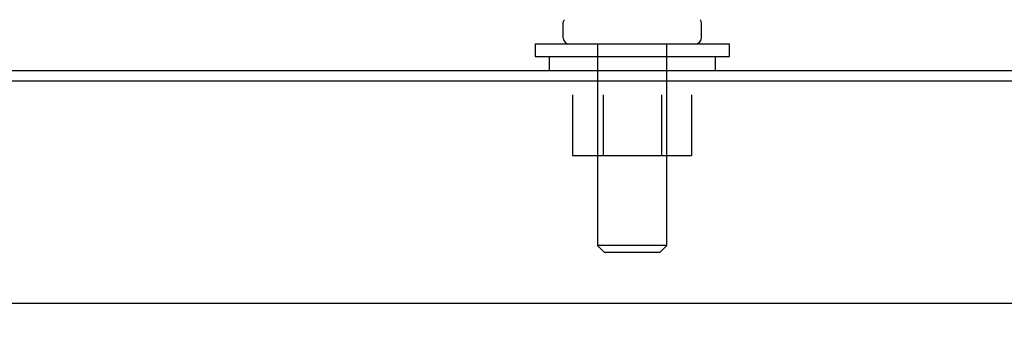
# Model space of a CAD drawing. Header units: inches. Extents: x 2 to 538, y -2 to 358.
# Tile 30 of 43: x 264.21 to 273.08, y 220.18 to 223.11. Entities that reach past the tile are written whole.
import ezdxf
from ezdxf.enums import TextEntityAlignment as Align
from ezdxf.lldxf.tags import DXFTag

# ---------------------------------------------------------------- set-up
doc = ezdxf.new("R2010")
doc.units = ezdxf.units.IN
doc.header["$MEASUREMENT"] = 0
for name, color, linetype in [('COM50677-1', 7, 'Continuous'), ('COM70110-4', 7, 'Continuous'), ('COM71189-4', 7, 'Continuous'), ('Default', 7, 'Continuous'), ('NTS18024', 7, 'Continuous'), ('SCS86414', 7, 'Continuous'), ('WAF25377', 7, 'Continuous'), ('WAM254785', 7, 'Continuous')]:
    doc.layers.add(name, color=color, linetype=linetype)
doc.styles.add('SEACAD_Times_New_Roman', font='times.ttf')
tags = doc.linetypes.add('HIDDEN2', pattern=[0.1875, 0.125, -0.0625]).pattern_tags.tags
tags[6:7] = [DXFTag(74, 4), DXFTag(75, 0), DXFTag(340, '0'), DXFTag(46, 0.0), DXFTag(50, 0.0), DXFTag(44, 0.0), DXFTag(45, 0.0)]
tags[4:5] = [DXFTag(74, 4), DXFTag(75, 0), DXFTag(340, '0'), DXFTag(46, 0.0), DXFTag(50, 0.0), DXFTag(44, 0.0), DXFTag(45, 0.0)]
doc.dimstyles.new('HAMMOND_(STH_-_540x360)', dxfattribs={"dimtxt": 2, "dimasz": 2.5, "dimexe": 1, "dimexo": 1, "dimgap": 0.5, "dimtad": 0, "dimtih": 1, "dimtoh": 1, "dimzin": 0, "dimdsep": 46, "dimtxsty": 'SEACAD_Times_New_Roman', "dimblk1": '_SE_FILLED', "dimblk2": '_SE_FILLED', "dimsah": 1, "dimcen": 1, "dimadec": 0, "dimazin": 0, "dimtfac": 0.8, "dimtofl": 0, "dimtmove": 0, "dimatfit": 3, "dimfxl": 0, "dimtolj": 1, "dimtzin": 0, "dimarcsym": 0})

# ---------------------------------------------------------------- blocks, each defined once
blk = doc.blocks.new('SE2')
at = {"layer": 'COM50677-1', "color": 7, "linetype": 'HIDDEN2'}
blk.add_line((257.9743, 220.553), (281.4743, 220.553), dxfattribs=at)
at = {"layer": 'COM70110-4', "color": 7, "linetype": 'Continuous'}
blk.add_line((257.2121, 222.648), (281.6621, 222.648), dxfattribs=at)
at = {"layer": 'COM71189-4', "color": 7, "linetype": 'Continuous'}
blk.add_line((281.6141, 222.553), (257.1641, 222.553), dxfattribs=at)
at = {"layer": 'NTS18024', "color": 7, "linetype": 'HIDDEN2'}
for p, q in [((269.1867, 222.428), (269.1867, 221.883)), ((269.4613, 222.428), (269.4613, 221.883)), ((269.9873, 222.428), (269.9873, 221.883)), ((270.2593, 222.428), (270.2593, 221.883)), ((269.1867, 221.883), (269.4613, 221.883)), ((269.4613, 221.883), (269.9873, 221.883)), ((269.9873, 221.883), (270.2593, 221.883))]:
    blk.add_line(p, q, dxfattribs=at)
at = {"layer": 'SCS86414', "color": 7, "linetype": 'Continuous'}
for p, q in [((269.0993, 223.0673), (269.0993, 222.948)), ((270.3493, 222.948), (270.3493, 223.0673))]:
    blk.add_line(p, q, dxfattribs=at)
at = {"layer": 'SCS86414', "color": 7, "linetype": 'HIDDEN2'}
for p, q in [((269.4123, 222.888), (269.4123, 221.0728)), ((270.0363, 221.0728), (270.0363, 222.888)), ((270.0363, 221.0728), (269.4123, 221.0728)), ((269.4123, 221.0728), (269.4723, 221.0128)), ((269.9763, 221.0128), (270.0363, 221.0728)), ((269.4723, 221.0128), (269.9763, 221.0128))]:
    blk.add_line(p, q, dxfattribs=at)
at = {"layer": 'SCS86414', "color": 7, "linetype": 'Continuous'}
for centre, start, end in [((269.1593, 223.0673), 140.32138, 180), ((270.2893, 223.0673), 0, 39.67862), ((269.1593, 222.948), 180, 270), ((270.2893, 222.948), 270, 0)]:
    blk.add_arc(centre, 0.06, start, end, dxfattribs=at)
at = {"layer": 'WAF25377', "color": 7, "linetype": 'Continuous'}
for p, q in [((268.8493, 222.888), (270.5993, 222.888)), ((268.8493, 222.888), (268.8493, 222.773)), ((270.5993, 222.773), (270.5993, 222.888)), ((268.8493, 222.773), (270.5993, 222.773))]:
    blk.add_line(p, q, dxfattribs=at)
at = {"layer": 'WAM254785', "color": 7, "linetype": 'Continuous'}
for p, q in [((268.9743, 222.773), (268.9743, 222.648)), ((270.4743, 222.648), (270.4743, 222.773))]:
    blk.add_line(p, q, dxfattribs=at)
blk = doc.blocks.new('DMBLK3526')
at = {"layer": 'Default', "linetype": 'Continuous'}
for points in [[(258.4116, 233.0121), (255.9116, 232.5954), (258.4116, 232.1787)], [(277.4751, 233.0121), (277.4751, 232.1787), (279.9751, 232.5954)]]:
    blk.add_hatch(color=7, dxfattribs=at).paths.add_polyline_path(points)
at = {"layer": 'Default', "color": 7, "linetype": 'Continuous'}
for p, q in [((255.9116, 222.8899), (255.9116, 233.5954)), ((279.9751, 221.183), (279.9751, 233.5954)), ((261.1296, 232.5954), (255.9116, 232.5954)), ((279.9751, 232.5954), (274.7571, 232.5954))]:
    blk.add_line(p, q, dxfattribs=at)
at = {"layer": 'Default', "color": 7, "linetype": 'Continuous', "style": 'SEACAD_Times_New_Roman'}
for s, p in [('24.06', (264.531, 233.5954)), ('USABLE ', (261.8296, 230.5954)), ('DEPTH', (263.1803, 227.5954))]:
    blk.add_text(s, height=2, dxfattribs=at).set_placement(p, align=Align.TOP_LEFT)
blk = doc.blocks.new('_SE_FILLED')
at = {"color": 0}
blk.add_line((0, 0), (-1, 0), dxfattribs=at)
blk.add_solid([(0, 0), (-1, -0.1665), (-1, 0.1665), (0, 0)], dxfattribs=at)

msp = doc.modelspace()

# ---------------------------------------------------------------- block references
at = {"layer": 'Default'}
msp.add_blockref('SE2', (0, 0), dxfattribs=at)

# ---------------------------------------------------------------- dimensions: what is measured, and where the dimension line sits
at = {"layer": 'Default', "color": 7, "linetype": 'Continuous'}
dim = msp.add_linear_dim(base=(255.9116, 232.5954), p1=(279.9751, 220.183), p2=(255.9116, 221.8899), text='\\A1;<>\\PUSABLE \\XDEPTH', dimstyle='HAMMOND_(STH_-_540x360)', dxfattribs=at)
dim.commit()
dim.dimension.update_dxf_attribs({"geometry": 'DMBLK3526', "text_midpoint": (267.9434, 232.5954), "dimtype": 160})

doc.saveas('drawing.dxf')
